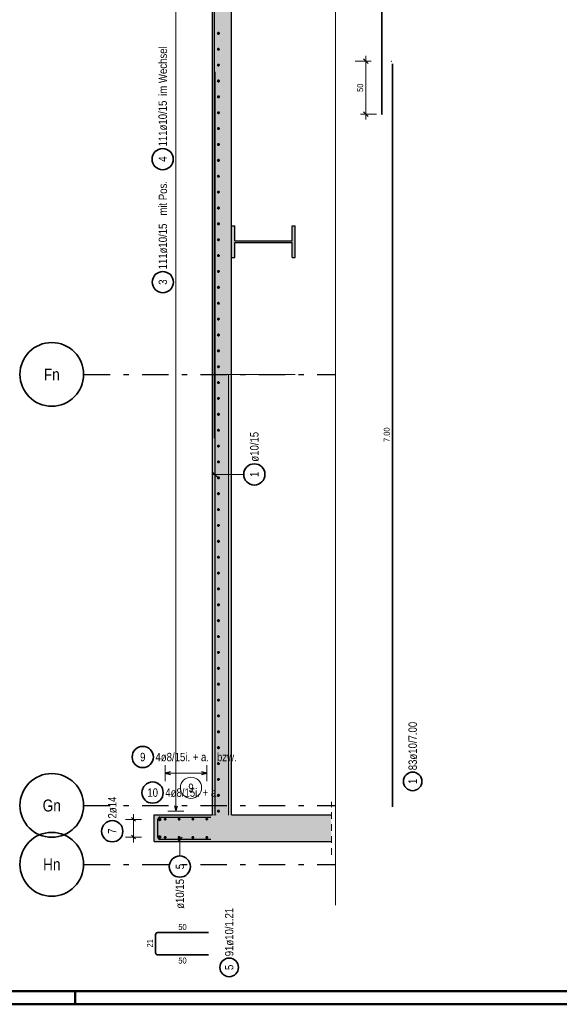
# Model space of a CAD drawing. Header units: millimetres. Extents: x -61 to 115, y -10 to 52.
# Tile 10 of 14: x 39 to 50, y 0 to 19. Entities that reach past the tile are written whole.
import ezdxf
from ezdxf.enums import TextEntityAlignment as Align

# ---------------------------------------------------------------- set-up
doc = ezdxf.new("R2010")
doc.units = ezdxf.units.MM
doc.linetypes.add('DASHDOTX2', pattern=[2, 1, -0.5, 0, -0.5])
doc.linetypes.add('HIDDEN', pattern=[0.375, 0.25, -0.125])
for name, color, linetype, lineweight in [('Achsen', 7, 'Continuous', 20), ('Bewehrung untere Lage', 7, 'Continuous', 20), ('Geschnittene Kanten', 7, 'Continuous', 20), ('Schraffuren', 7, 'Continuous', 20)]:
    doc.layers.add(name, color=color, linetype=linetype, lineweight=lineweight)
doc.styles.add('Arial Narrow', font='ARIALN.TTF')
doc.dimstyles.new('Arch_Strakon_dimstyle', dxfattribs={"dimtxt": 11.25, "dimasz": 1, "dimexe": 1.25, "dimexo": 0.0625, "dimgap": 1, "dimtad": 0, "dimzin": 12, "dimdsep": 46, "dimtxsty": 'Arial Narrow', "dimblk": 'Arrowhead_Tick', "dimsah": 1, "dimcen": 0, "dimse1": 1, "dimse2": 1, "dimclrd": 6, "dimclrt": 3, "dimazin": 0, "dimtfac": 1, "dimtdec": 4, "dimtmove": 0, "dimatfit": 3, "dimldrblk": 'NONE', "dimfxl": 1, "dimtvp": 1, "dimtolj": 1, "dimtzin": 0, "dimlwd": 13, "dimarcsym": 2})

# ---------------------------------------------------------------- blocks, each defined once
blk = doc.blocks.new('Arrowhead_Tick')
at = {"color": 0, "linetype": 'Continuous', "lineweight": -2, "ltscale": 0.5}
for p, q in [((0, 20), (0, -10)), ((-1, 0), (0, 0)), ((10, 0), (0, 0))]:
    blk.add_line(p, q, dxfattribs=at)
at = {"color": 2, "linetype": 'Continuous', "lineweight": 35, "ltscale": 0.5}
blk.add_line((4.4, 4.4), (-4.4, -4.4), dxfattribs=at)
blk = doc.blocks.new('*D11')
at = {"color": 6, "linetype": 'Continuous', "lineweight": 13}
blk.add_line((45.928, 16.777), (45.928, 17.757), dxfattribs=at)
at = {"layer": 'Defpoints', "color": 0}
for p in [(45.928, 17.767), (46.409, 17.767), (46.232, 16.767)]:
    blk.add_point(p, dxfattribs=at)
at = {"color": 6, "lineweight": 13, "xscale": 0.01, "yscale": 0.01, "zscale": 0.01}
for p, rotation in [((45.928, 17.767), 90), ((45.928, 16.767), 270)]:
    blk.add_blockref('Arrowhead_Tick', p, dxfattribs=dict(at, rotation=rotation))
at = {"color": 3, "lineweight": -2, "insert": (45.821, 17.267), "char_height": 0.1125, "attachment_point": 5, "rotation": 90, "style": 'Arial Narrow'}
blk.add_mtext('\\A1;50', dxfattribs=at)
blk = doc.blocks.new('_None')

msp = doc.modelspace()

# ---------------------------------------------------------------- hatches: boundary and pattern name
at = {"layer": 'Schraffuren', "lineweight": 35, "true_color": 0xd7ffd7}
for points in [[(43.038719, 3.067004), (43.538719, 3.067004), (43.538719, 3.571732), (43.398719, 3.571732), (43.398719, 37.387011), (43.038719, 37.387011)], [(43.038719, 3.067004), (43.038719, 3.567004), (41.938719, 3.567004), (41.938719, 3.067004)], [(45.278835, 3.067004), (45.278835, 3.567004), (43.538719, 3.567004), (43.538719, 3.067004)]]:
    msp.add_hatch(color=254, dxfattribs=at).paths.add_polyline_path(points)
at = {"layer": 'Schraffuren', "lineweight": 35, "true_color": 0x4682b4}
msp.add_hatch(color=145, dxfattribs=at).paths.add_polyline_path([(44.538719, 14.067052), (44.598719, 14.067052), (44.598719, 14.667052), (44.538719, 14.667052), (44.538719, 14.382552), (43.458719, 14.382552), (43.458719, 14.667052), (43.398719, 14.667052), (43.398719, 14.067052), (43.458719, 14.067052), (43.458719, 14.351552), (44.538719, 14.351552)])

# ---------------------------------------------------------------- linework, layer by layer
at = {"color": 9, "linetype": 'Continuous', "lineweight": 0}
for p, q in [((45.35331, 38.126012), (45.35331, 1.864912)), ((43.07105, 18.067052), (43.07105, 10.667052)), ((44.598719, 11.867052), (43.07105, 11.867052)), ((43.340818, 11.867052), (43.340818, 3.566322))]:
    msp.add_line(p, q, dxfattribs=at)
at = {"color": 2, "linetype": 'Continuous', "lineweight": 35, "ltscale": 0.5}
for p, q in [((46.428761, 17.717422), (46.428761, 3.717422)), ((41.965845, 0.970943), (41.965845, 1.310943)), ((42.005845, 1.350943), (42.965845, 1.350943)), ((42.965845, 0.930943), (42.005845, 0.930943))]:
    msp.add_line(p, q, dxfattribs=at)
at = {"color": 5, "linetype": 'Continuous', "lineweight": 18, "ltscale": 0.5}
for p, q in [((42.14672, 4.504015), (42.14672, 4.204015)), ((42.930719, 4.204015), (42.930719, 4.504015)), ((42.14672, 4.354015), (42.930719, 4.354015)), ((41.55, 3.051004), (41.55, 3.583004)), ((41.4, 3.483004), (41.7, 3.483004)), ((42.422859, 2.794444), (42.422859, 3.157004)), ((41.4, 3.151004), (41.7, 3.151004))]:
    msp.add_line(p, q, dxfattribs=at)
at = {"color": 3, "linetype": 'Continuous', "lineweight": 25, "ltscale": 0.5}
for p, q in [((42.24672, 4.380809), (42.14672, 4.354015)), ((42.14672, 4.354015), (42.24672, 4.32722)), ((42.930719, 4.354015), (42.830719, 4.380809)), ((42.830719, 4.32722), (42.930719, 4.354015)), ((42.048719, 3.527004), (43.008719, 3.527004)), ((41.514645, 3.518359), (41.585355, 3.447648)), ((42.008719, 3.147004), (42.008719, 3.487004)), ((41.514645, 3.186359), (41.585355, 3.115649)), ((43.008719, 3.107004), (42.048719, 3.107004)), ((42.467053, 3.151198), (42.378664, 3.06281))]:
    msp.add_line(p, q, dxfattribs=at)
at = {"color": 5, "linetype": 'HIDDEN', "lineweight": 18, "ltscale": 0.5}
msp.add_line((45.278835, 2.817004), (45.278835, 3.817004), dxfattribs=at)
at = {"color": 4, "linetype": 'Continuous', "lineweight": 50}
for p, q in [((1, 0.25), (59.2, 0.25)), ((0, 0), (59.45, 0))]:
    msp.add_line(p, q, dxfattribs=at)
at = {"color": 4, "linetype": 'Continuous', "lineweight": 50, "ltscale": 0.2}
msp.add_line((40.45, 0), (40.45, 0.25), dxfattribs=at)
at = {"color": 9, "linetype": 'Continuous', "lineweight": 0}
for centre in [(46.408582, 17.767052), (46.232241, 16.767052), (43.038719, 14.667058), (43.068719, 11.867052), (43.10105, 11.867052), (43.068719, 3.566322), (43.10105, 3.566322)]:
    msp.add_circle(centre, 0.00222, dxfattribs=at)
at = {"color": 2, "linetype": 'Continuous', "lineweight": 35, "ltscale": 0.5}
for centre, radius in [((41.724294, 4.658328), 0.2), ((46.810008, 4.199258), 0.175), ((41.909835, 3.98898), 0.2), ((41.15, 3.260216), 0.2), ((42.422859, 2.594444), 0.2), ((43.353254, 0.69513), 0.175)]:
    msp.add_circle(centre, radius, dxfattribs=at)
at = {"color": 9, "linetype": 'Continuous', "lineweight": 0, "ltscale": 0.5}
msp.add_circle((42.632872, 4.079113), 0.2, dxfattribs=at)
at = {"color": 4, "linetype": 'Continuous', "lineweight": 50, "ltscale": 0.5}
for centre, radius in [((42.042719, 3.483004), 0.014), ((42.042719, 3.483004), 0.014), ((42.042719, 3.483004), 0.0126), ((42.042719, 3.483004), 0.0098), ((42.042719, 3.483004), 0.007), ((42.042719, 3.483004), 0.0042), ((42.042719, 3.483004), 0.0014), ((42.14672, 3.489004), 0.008), ((42.14672, 3.489004), 0.008), ((42.14672, 3.489004), 0.0072), ((42.14672, 3.489004), 0.0056), ((42.14672, 3.489004), 0.004), ((42.14672, 3.489004), 0.0024), ((42.14672, 3.489004), 0.0008), ((42.408053, 3.489004), 0.008), ((42.408053, 3.489004), 0.008), ((42.408053, 3.489004), 0.0072), ((42.408053, 3.489004), 0.0056), ((42.408053, 3.489004), 0.004), ((42.408053, 3.489004), 0.0024), ((42.408053, 3.489004), 0.0008), ((42.669386, 3.489004), 0.008), ((42.669386, 3.489004), 0.008), ((42.669386, 3.489004), 0.0072), ((42.669386, 3.489004), 0.0056), ((42.669386, 3.489004), 0.004), ((42.669386, 3.489004), 0.0024), ((42.669386, 3.489004), 0.0008), ((42.930719, 3.489004), 0.008), ((42.930719, 3.489004), 0.008), ((42.930719, 3.489004), 0.0072), ((42.930719, 3.489004), 0.0056), ((42.930719, 3.489004), 0.004), ((42.930719, 3.489004), 0.0024), ((42.930719, 3.489004), 0.0008), ((42.042719, 3.151004), 0.014), ((42.042719, 3.151004), 0.014), ((42.042719, 3.151004), 0.0126), ((42.042719, 3.151004), 0.0098), ((42.042719, 3.151004), 0.007), ((42.042719, 3.151004), 0.0042), ((42.042719, 3.151004), 0.0014), ((42.14672, 3.145004), 0.008), ((42.14672, 3.145004), 0.008), ((42.14672, 3.145004), 0.0072), ((42.14672, 3.145004), 0.0056), ((42.14672, 3.145004), 0.004), ((42.14672, 3.145004), 0.0024), ((42.14672, 3.145004), 0.0008), ((42.408053, 3.145004), 0.008), ((42.408053, 3.145004), 0.008), ((42.408053, 3.145004), 0.0072), ((42.408053, 3.145004), 0.0056), ((42.408053, 3.145004), 0.004), ((42.408053, 3.145004), 0.0024), ((42.408053, 3.145004), 0.0008), ((42.669386, 3.145004), 0.008), ((42.669386, 3.145004), 0.008), ((42.669386, 3.145004), 0.0072), ((42.669386, 3.145004), 0.0056), ((42.669386, 3.145004), 0.004), ((42.669386, 3.145004), 0.0024), ((42.669386, 3.145004), 0.0008), ((42.930719, 3.145004), 0.008), ((42.930719, 3.145004), 0.008), ((42.930719, 3.145004), 0.0072), ((42.930719, 3.145004), 0.0056), ((42.930719, 3.145004), 0.004), ((42.930719, 3.145004), 0.0024), ((42.930719, 3.145004), 0.0008)]:
    msp.add_circle(centre, radius, dxfattribs=at)
at = {"color": 3, "linetype": 'Continuous', "lineweight": 25, "ltscale": 0.5}
for centre, start, end in [((42.048719, 3.487004), 90, 180), ((42.048719, 3.147004), 180, 270)]:
    msp.add_arc(centre, 0.04, start, end, dxfattribs=at)
at = {"color": 2, "linetype": 'Continuous', "lineweight": 35, "ltscale": 0.5}
for centre, start, end in [((42.005845, 1.310943), 90, 180), ((42.005845, 0.970943), 180, 270)]:
    msp.add_arc(centre, 0.04, start, end, dxfattribs=at)
at = {"layer": 'Achsen', "color": 3, "linetype": 'DASHDOTX2', "lineweight": 25, "ltscale": 0.5}
for p, q in [((40.610484, 11.867023), (45.35331, 11.867023)), ((40.610484, 3.747023), (45.35331, 3.747023)), ((40.610484, 2.637023), (45.35331, 2.637023))]:
    msp.add_line(p, q, dxfattribs=at)
at = {"layer": 'Achsen', "color": 2, "linetype": 'Continuous', "lineweight": 35}
for centre in [(40.010484, 11.867023), (40.010484, 3.747023), (40.010484, 2.637023)]:
    msp.add_circle(centre, 0.6, dxfattribs=at)
at = {"layer": 'Bewehrung untere Lage', "color": 3, "linetype": 'Continuous', "lineweight": 25, "ltscale": 0.5}
for p, q in [((43.078719, 16.767011), (43.078719, 36.767011)), ((43.08105, 17.566322), (43.08105, 3.566322)), ((43.036856, 10.026991), (43.125244, 9.938602)), ((42.323205, 3.738344), (42.35, 3.638344)), ((42.35, 3.638344), (42.376795, 3.738344))]:
    msp.add_line(p, q, dxfattribs=at)
at = {"layer": 'Bewehrung untere Lage', "color": 2, "linetype": 'Continuous', "lineweight": 35, "ltscale": 0.5}
msp.add_line((46.232241, 16.767052), (46.232241, 36.767052), dxfattribs=at)
at = {"layer": 'Bewehrung untere Lage', "color": 5, "linetype": 'Continuous', "lineweight": 18, "ltscale": 0.5}
for p, q in [((42.35, 3.638344), (42.35, 36.535052)), ((43.626984, 9.982796), (43.03105, 9.982796)), ((42.2, 3.638344), (42.5, 3.638344))]:
    msp.add_line(p, q, dxfattribs=at)
at = {"layer": 'Bewehrung untere Lage', "color": 4, "linetype": 'Continuous', "lineweight": 50, "ltscale": 0.5}
for centre, radius in [((43.150719, 18.292332), 0.01), ((43.150719, 18.292332), 0.01), ((43.150719, 18.292332), 0.009), ((43.150719, 18.292332), 0.007), ((43.150719, 18.292332), 0.005), ((43.150719, 18.292332), 0.003), ((43.150719, 18.292332), 0.001), ((43.150719, 17.993271), 0.01), ((43.150719, 17.993271), 0.01), ((43.150719, 17.993271), 0.009), ((43.150719, 17.993271), 0.007), ((43.150719, 17.993271), 0.005), ((43.150719, 17.993271), 0.003), ((43.150719, 17.993271), 0.001), ((43.150719, 17.69421), 0.01), ((43.150719, 17.69421), 0.01), ((43.150719, 17.69421), 0.009), ((43.150719, 17.69421), 0.007), ((43.150719, 17.69421), 0.005), ((43.150719, 17.69421), 0.003), ((43.150719, 17.69421), 0.001), ((43.150719, 17.395149), 0.01), ((43.150719, 17.395149), 0.01), ((43.150719, 17.395149), 0.009), ((43.150719, 17.395149), 0.007), ((43.150719, 17.395149), 0.005), ((43.150719, 17.395149), 0.003), ((43.150719, 17.395149), 0.001), ((43.150719, 17.096088), 0.01), ((43.150719, 17.096088), 0.01), ((43.150719, 17.096088), 0.009), ((43.150719, 17.096088), 0.007), ((43.150719, 17.096088), 0.005), ((43.150719, 17.096088), 0.003), ((43.150719, 17.096088), 0.001), ((43.150719, 16.797027), 0.01), ((43.150719, 16.797027), 0.01), ((43.150719, 16.797027), 0.009), ((43.150719, 16.797027), 0.007), ((43.150719, 16.797027), 0.005), ((43.150719, 16.797027), 0.003), ((43.150719, 16.797027), 0.001), ((43.150719, 16.497966), 0.01), ((43.150719, 16.497966), 0.01), ((43.150719, 16.497966), 0.009), ((43.150719, 16.497966), 0.007), ((43.150719, 16.497966), 0.005), ((43.150719, 16.497966), 0.003), ((43.150719, 16.497966), 0.001), ((43.150719, 16.198905), 0.01), ((43.150719, 16.198905), 0.01), ((43.150719, 16.198905), 0.009), ((43.150719, 16.198905), 0.007), ((43.150719, 16.198905), 0.005), ((43.150719, 16.198905), 0.003), ((43.150719, 16.198905), 0.001), ((43.150719, 15.899844), 0.01), ((43.150719, 15.899844), 0.01), ((43.150719, 15.899844), 0.009), ((43.150719, 15.899844), 0.007), ((43.150719, 15.899844), 0.005), ((43.150719, 15.899844), 0.003), ((43.150719, 15.899844), 0.001), ((43.150719, 15.600783), 0.01), ((43.150719, 15.600783), 0.01), ((43.150719, 15.600783), 0.009), ((43.150719, 15.600783), 0.007), ((43.150719, 15.600783), 0.005), ((43.150719, 15.600783), 0.003), ((43.150719, 15.600783), 0.001), ((43.150719, 15.301722), 0.01), ((43.150719, 15.301722), 0.01), ((43.150719, 15.301722), 0.009), ((43.150719, 15.301722), 0.007), ((43.150719, 15.301722), 0.005), ((43.150719, 15.301722), 0.003), ((43.150719, 15.301722), 0.001), ((43.150719, 15.002661), 0.01), ((43.150719, 15.002661), 0.01), ((43.150719, 15.002661), 0.009), ((43.150719, 15.002661), 0.007), ((43.150719, 15.002661), 0.005), ((43.150719, 15.002661), 0.003), ((43.150719, 15.002661), 0.001), ((43.150719, 14.7036), 0.01), ((43.150719, 14.7036), 0.01), ((43.150719, 14.7036), 0.009), ((43.150719, 14.7036), 0.007), ((43.150719, 14.7036), 0.005), ((43.150719, 14.7036), 0.003), ((43.150719, 14.7036), 0.001), ((43.150719, 14.404539), 0.01), ((43.150719, 14.404539), 0.01), ((43.150719, 14.404539), 0.009), ((43.150719, 14.404539), 0.007), ((43.150719, 14.404539), 0.005), ((43.150719, 14.404539), 0.003), ((43.150719, 14.404539), 0.001), ((43.150719, 14.105478), 0.01), ((43.150719, 14.105478), 0.01), ((43.150719, 14.105478), 0.009), ((43.150719, 14.105478), 0.007), ((43.150719, 14.105478), 0.005), ((43.150719, 14.105478), 0.003), ((43.150719, 14.105478), 0.001), ((43.150719, 13.806417), 0.01), ((43.150719, 13.806417), 0.01), ((43.150719, 13.806417), 0.009), ((43.150719, 13.806417), 0.007), ((43.150719, 13.806417), 0.005), ((43.150719, 13.806417), 0.003), ((43.150719, 13.806417), 0.001), ((43.150719, 13.507356), 0.01), ((43.150719, 13.507356), 0.01), ((43.150719, 13.507356), 0.009), ((43.150719, 13.507356), 0.007), ((43.150719, 13.507356), 0.005), ((43.150719, 13.507356), 0.003), ((43.150719, 13.507356), 0.001), ((43.150719, 13.208295), 0.01), ((43.150719, 13.208295), 0.01), ((43.150719, 13.208295), 0.009), ((43.150719, 13.208295), 0.007), ((43.150719, 13.208295), 0.005), ((43.150719, 13.208295), 0.003), ((43.150719, 13.208295), 0.001), ((43.150719, 12.909234), 0.01), ((43.150719, 12.909234), 0.01), ((43.150719, 12.909234), 0.009), ((43.150719, 12.909234), 0.007), ((43.150719, 12.909234), 0.005), ((43.150719, 12.909234), 0.003), ((43.150719, 12.909234), 0.001), ((43.150719, 12.610173), 0.01), ((43.150719, 12.610173), 0.01), ((43.150719, 12.610173), 0.009), ((43.150719, 12.610173), 0.007), ((43.150719, 12.610173), 0.005), ((43.150719, 12.610173), 0.003), ((43.150719, 12.610173), 0.001), ((43.150719, 12.311113), 0.01), ((43.150719, 12.311113), 0.01), ((43.150719, 12.311113), 0.009), ((43.150719, 12.311113), 0.007), ((43.150719, 12.311113), 0.005), ((43.150719, 12.311113), 0.003), ((43.150719, 12.311113), 0.001), ((43.150719, 12.012052), 0.01), ((43.150719, 12.012052), 0.01), ((43.150719, 12.012052), 0.009), ((43.150719, 12.012052), 0.007), ((43.150719, 12.012052), 0.005), ((43.150719, 12.012052), 0.003), ((43.150719, 12.012052), 0.001), ((43.150719, 11.712991), 0.01), ((43.150719, 11.712991), 0.01), ((43.150719, 11.712991), 0.009), ((43.150719, 11.712991), 0.007), ((43.150719, 11.712991), 0.005), ((43.150719, 11.712991), 0.003), ((43.150719, 11.712991), 0.001), ((43.150719, 11.41393), 0.01), ((43.150719, 11.41393), 0.01), ((43.150719, 11.41393), 0.009), ((43.150719, 11.41393), 0.007), ((43.150719, 11.41393), 0.005), ((43.150719, 11.41393), 0.003), ((43.150719, 11.41393), 0.001), ((43.150719, 11.114869), 0.01), ((43.150719, 11.114869), 0.01), ((43.150719, 11.114869), 0.009), ((43.150719, 11.114869), 0.007), ((43.150719, 11.114869), 0.005), ((43.150719, 11.114869), 0.003), ((43.150719, 11.114869), 0.001), ((43.150719, 10.815808), 0.01), ((43.150719, 10.815808), 0.01), ((43.150719, 10.815808), 0.009), ((43.150719, 10.815808), 0.007), ((43.150719, 10.815808), 0.005), ((43.150719, 10.815808), 0.003), ((43.150719, 10.815808), 0.001), ((43.150719, 10.516747), 0.01), ((43.150719, 10.516747), 0.01), ((43.150719, 10.516747), 0.009), ((43.150719, 10.516747), 0.007), ((43.150719, 10.516747), 0.005), ((43.150719, 10.516747), 0.003), ((43.150719, 10.516747), 0.001), ((43.150719, 10.217686), 0.01), ((43.150719, 10.217686), 0.01), ((43.150719, 10.217686), 0.009), ((43.150719, 10.217686), 0.007), ((43.150719, 10.217686), 0.005), ((43.150719, 10.217686), 0.003), ((43.150719, 10.217686), 0.001), ((43.150719, 9.918625), 0.01), ((43.150719, 9.918625), 0.01), ((43.150719, 9.918625), 0.009), ((43.150719, 9.918625), 0.007), ((43.150719, 9.918625), 0.005), ((43.150719, 9.918625), 0.003), ((43.150719, 9.918625), 0.001), ((43.150719, 9.619564), 0.01), ((43.150719, 9.619564), 0.01), ((43.150719, 9.619564), 0.009), ((43.150719, 9.619564), 0.007), ((43.150719, 9.619564), 0.005), ((43.150719, 9.619564), 0.003), ((43.150719, 9.619564), 0.001), ((43.150719, 9.320503), 0.01), ((43.150719, 9.320503), 0.01), ((43.150719, 9.320503), 0.009), ((43.150719, 9.320503), 0.007), ((43.150719, 9.320503), 0.005), ((43.150719, 9.320503), 0.003), ((43.150719, 9.320503), 0.001), ((43.150719, 9.021442), 0.01), ((43.150719, 9.021442), 0.01), ((43.150719, 9.021442), 0.009), ((43.150719, 9.021442), 0.007), ((43.150719, 9.021442), 0.005), ((43.150719, 9.021442), 0.003), ((43.150719, 9.021442), 0.001), ((43.150719, 8.722381), 0.01), ((43.150719, 8.722381), 0.01), ((43.150719, 8.722381), 0.009), ((43.150719, 8.722381), 0.007), ((43.150719, 8.722381), 0.005), ((43.150719, 8.722381), 0.003), ((43.150719, 8.722381), 0.001), ((43.150719, 8.42332), 0.01), ((43.150719, 8.42332), 0.01), ((43.150719, 8.42332), 0.009), ((43.150719, 8.42332), 0.007), ((43.150719, 8.42332), 0.005), ((43.150719, 8.42332), 0.003), ((43.150719, 8.42332), 0.001), ((43.150719, 8.124259), 0.01), ((43.150719, 8.124259), 0.01), ((43.150719, 8.124259), 0.009), ((43.150719, 8.124259), 0.007), ((43.150719, 8.124259), 0.005), ((43.150719, 8.124259), 0.003), ((43.150719, 8.124259), 0.001), ((43.150719, 7.825198), 0.01), ((43.150719, 7.825198), 0.01), ((43.150719, 7.825198), 0.009), ((43.150719, 7.825198), 0.007), ((43.150719, 7.825198), 0.005), ((43.150719, 7.825198), 0.003), ((43.150719, 7.825198), 0.001), ((43.150719, 7.526137), 0.01), ((43.150719, 7.526137), 0.01), ((43.150719, 7.526137), 0.009), ((43.150719, 7.526137), 0.007), ((43.150719, 7.526137), 0.005), ((43.150719, 7.526137), 0.003), ((43.150719, 7.526137), 0.001), ((43.150719, 7.227076), 0.01), ((43.150719, 7.227076), 0.01), ((43.150719, 7.227076), 0.009), ((43.150719, 7.227076), 0.007), ((43.150719, 7.227076), 0.005), ((43.150719, 7.227076), 0.003), ((43.150719, 7.227076), 0.001), ((43.150719, 6.928015), 0.01), ((43.150719, 6.928015), 0.01), ((43.150719, 6.928015), 0.009), ((43.150719, 6.928015), 0.007), ((43.150719, 6.928015), 0.005), ((43.150719, 6.928015), 0.003), ((43.150719, 6.928015), 0.001), ((43.150719, 6.628954), 0.01), ((43.150719, 6.628954), 0.01), ((43.150719, 6.628954), 0.009), ((43.150719, 6.628954), 0.007), ((43.150719, 6.628954), 0.005), ((43.150719, 6.628954), 0.003), ((43.150719, 6.628954), 0.001), ((43.150719, 6.329893), 0.01), ((43.150719, 6.329893), 0.01), ((43.150719, 6.329893), 0.009), ((43.150719, 6.329893), 0.007), ((43.150719, 6.329893), 0.005), ((43.150719, 6.329893), 0.003), ((43.150719, 6.329893), 0.001), ((43.150719, 6.030832), 0.01), ((43.150719, 6.030832), 0.01), ((43.150719, 6.030832), 0.009), ((43.150719, 6.030832), 0.007), ((43.150719, 6.030832), 0.005), ((43.150719, 6.030832), 0.003), ((43.150719, 6.030832), 0.001), ((43.150719, 5.731771), 0.01), ((43.150719, 5.731771), 0.01), ((43.150719, 5.731771), 0.009), ((43.150719, 5.731771), 0.007), ((43.150719, 5.731771), 0.005), ((43.150719, 5.731771), 0.003), ((43.150719, 5.731771), 0.001), ((43.150719, 5.43271), 0.01), ((43.150719, 5.43271), 0.01), ((43.150719, 5.43271), 0.009), ((43.150719, 5.43271), 0.007), ((43.150719, 5.43271), 0.005), ((43.150719, 5.43271), 0.003), ((43.150719, 5.43271), 0.001), ((43.150719, 5.133649), 0.01), ((43.150719, 5.133649), 0.01), ((43.150719, 5.133649), 0.009), ((43.150719, 5.133649), 0.007), ((43.150719, 5.133649), 0.005), ((43.150719, 5.133649), 0.003), ((43.150719, 5.133649), 0.001), ((43.150719, 4.834588), 0.01), ((43.150719, 4.834588), 0.01), ((43.150719, 4.834588), 0.009), ((43.150719, 4.834588), 0.007), ((43.150719, 4.834588), 0.005), ((43.150719, 4.834588), 0.003), ((43.150719, 4.834588), 0.001), ((43.150719, 4.535527), 0.01), ((43.150719, 4.535527), 0.01), ((43.150719, 4.535527), 0.009), ((43.150719, 4.535527), 0.007), ((43.150719, 4.535527), 0.005), ((43.150719, 4.535527), 0.003), ((43.150719, 4.535527), 0.001), ((43.150719, 4.236466), 0.01), ((43.150719, 4.236466), 0.01), ((43.150719, 4.236466), 0.009), ((43.150719, 4.236466), 0.007), ((43.150719, 4.236466), 0.005), ((43.150719, 4.236466), 0.003), ((43.150719, 4.236466), 0.001), ((43.150719, 3.937405), 0.01), ((43.150719, 3.937405), 0.01), ((43.150719, 3.937405), 0.009), ((43.150719, 3.937405), 0.007), ((43.150719, 3.937405), 0.005), ((43.150719, 3.937405), 0.003), ((43.150719, 3.937405), 0.001), ((43.150719, 3.638344), 0.01), ((43.150719, 3.638344), 0.01), ((43.150719, 3.638344), 0.009), ((43.150719, 3.638344), 0.007), ((43.150719, 3.638344), 0.005), ((43.150719, 3.638344), 0.003), ((43.150719, 3.638344), 0.001)]:
    msp.add_circle(centre, radius, dxfattribs=at)
at = {"layer": 'Bewehrung untere Lage', "color": 2, "linetype": 'Continuous', "lineweight": 35, "ltscale": 0.5}
for centre in [(42.1, 15.922147), (42.102747, 13.605176), (43.826984, 9.982796)]:
    msp.add_circle(centre, 0.2, dxfattribs=at)
at = {"layer": 'Geschnittene Kanten', "color": 3, "linetype": 'Continuous', "lineweight": 25}
for p, q in [((43.038719, 3.567004), (43.038719, 36.787011)), ((43.398719, 14.667052), (43.398719, 36.787004)), ((43.398719, 14.067052), (43.398719, 14.667052)), ((43.398719, 14.667052), (43.458719, 14.667052)), ((43.458719, 14.382552), (43.458719, 14.667052)), ((44.538719, 14.382552), (44.538719, 14.667052)), ((44.538719, 14.667052), (44.598719, 14.667052)), ((44.598719, 14.067052), (44.598719, 14.667052)), ((43.458719, 14.382552), (44.538719, 14.382552)), ((43.458719, 14.067052), (43.458719, 14.351552)), ((43.458719, 14.351552), (44.538719, 14.351552)), ((44.538719, 14.067052), (44.538719, 14.351552)), ((43.398719, 3.571732), (43.398719, 14.067052)), ((43.398719, 14.067052), (43.458719, 14.067052)), ((44.538719, 14.067052), (44.598719, 14.067052)), ((41.938719, 3.067004), (41.938719, 3.567004)), ((41.938719, 3.567004), (43.038719, 3.567004)), ((43.398719, 3.571732), (43.538719, 3.571732)), ((43.538719, 3.567004), (43.538719, 3.571732)), ((43.538719, 3.567004), (45.278835, 3.567004)), ((41.938719, 3.067004), (43.038719, 3.067004)), ((43.038719, 3.067004), (43.538719, 3.067004)), ((43.538719, 3.067004), (45.278835, 3.067004))]:
    msp.add_line(p, q, dxfattribs=at)

# ---------------------------------------------------------------- texts
at = {"color": 3, "lineweight": 25, "char_height": 0.1125, "attachment_point": 1, "rotation": 90, "line_spacing_factor": 0.9, "style": 'Arial Narrow'}
for s, insert in [('7.00', (46.266261, 10.593672)), ('21', (41.803345, 1.070068))]:
    msp.add_mtext(s, dxfattribs=dict(at, insert=insert))
at = {"color": 2, "lineweight": 35, "char_height": 0.1575, "attachment_point": 1, "rotation": 90, "line_spacing_factor": 0.9, "style": 'Arial Narrow'}
for s, insert in [('83ø10/7.00', (46.731258, 4.409258)), ('1', (46.731258, 4.149645)), ('2ø14', (41.07125, 3.500216)), ('7', (41.07125, 3.210604)), ('5', (42.344109, 2.544832)), ('ø10/15', (42.344109, 1.800044)), ('91ø10/1.21', (43.274504, 0.90513)), ('5', (43.274504, 0.645517))]:
    msp.add_mtext(s, dxfattribs=dict(at, insert=insert))
at = {"color": 2, "lineweight": 35, "char_height": 0.1575, "attachment_point": 1, "line_spacing_factor": 0.9, "style": 'Arial Narrow'}
for s, insert in [('9', (41.674682, 4.737078)), ('4ø8/15i. + a.   bzw.', (41.964294, 4.737078)), ('10', (41.81061, 4.06773)), ('4ø8/15i. + a.', (42.149835, 4.06773))]:
    msp.add_mtext(s, dxfattribs=dict(at, insert=insert))
at = {"color": 9, "lineweight": 0, "insert": (42.583259, 4.157863), "char_height": 0.1575, "attachment_point": 1, "line_spacing_factor": 0.9, "style": 'Arial Narrow'}
msp.add_mtext('9', dxfattribs=at)
at = {"color": 3, "lineweight": 25, "char_height": 0.1125, "attachment_point": 1, "line_spacing_factor": 0.9, "style": 'Arial Narrow'}
for insert in [(42.39497, 1.513443), (42.39497, 0.880943)]:
    msp.add_mtext('50', dxfattribs=dict(at, insert=insert))
at = {"layer": 'Achsen', "color": 4, "lineweight": 50, "style": 'Arial Narrow'}
for s, p in [('Fn', (40.010484, 11.865368)), ('Gn', (40.010484, 3.745368)), ('Hn', (40.010484, 2.635368))]:
    msp.add_text(s, height=0.225, dxfattribs=at).set_placement(p, align=Align.MIDDLE_CENTER)
at = {"layer": 'Bewehrung untere Lage', "color": 2, "lineweight": 35, "char_height": 0.1575, "attachment_point": 1, "rotation": 90, "line_spacing_factor": 0.9, "style": 'Arial Narrow'}
for s, insert in [('111ø10/15   mit Pos.                                im Wechsel', (42.023997, 13.845176)), ('111ø10/15', (42.02125, 16.162147)), ('4', (42.02125, 15.872534)), ('3', (42.023997, 13.555563)), ('ø10/15', (43.748234, 10.222796)), ('1', (43.748234, 9.933184))]:
    msp.add_mtext(s, dxfattribs=dict(at, insert=insert))

# ---------------------------------------------------------------- dimensions: what is measured, and where the dimension line sits
at = {"lineweight": -2}
dim = msp.add_linear_dim(base=(45.928026, 17.767052), p1=(46.232241, 16.767052), p2=(46.408582, 17.767052), angle=90, text='50', dimstyle='Arch_Strakon_dimstyle', override={"dimscale": 0.01, "dimtxt": 11.25, "dimasz": 1, "dimgap": 5, "dimtad": 1, "dimjust": 0, "dimtih": 0, "dimtoh": 0, "dimdec": 4, "dimdsep": 46, "dimtxsty": 'Arial Narrow', "dimclrd": 6, "dimclrt": 3, "dimtix": 1, "dimtofl": 255, "dimtmove": 0, "dimatfit": 2, "dimfxl": 0, "dimfxlon": 0, "dimtvp": 44.444444, "dimlwd": 13}, dxfattribs=at)
dim.commit()
dim.dimension.update_dxf_attribs({"geometry": '*D11', "text_midpoint": (45.928026, 17.267052), "dimtype": 160})

doc.saveas('drawing.dxf')
